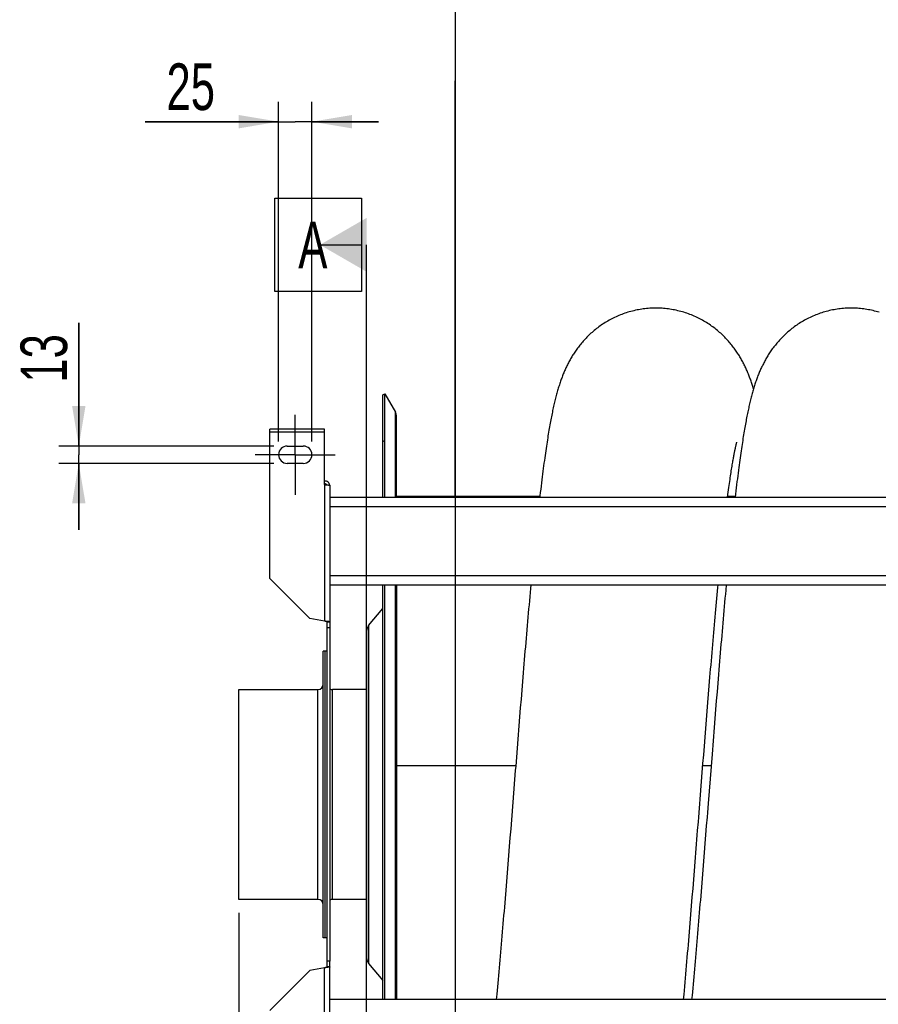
# Model space of a CAD drawing. Extents: x 0 to 420, y -27 to 297.
# Tile 4 of 17: x 110 to 174, y 92 to 166. Entities that reach past the tile are written whole.
import ezdxf

# ---------------------------------------------------------------- set-up
doc = ezdxf.new("R2010")
doc.units = 0
doc.header["$LTSCALE"] = 23.1
doc.linetypes.add('CENTER', pattern=[0.6, 0.375, -0.075, 0.075, -0.075])
doc.layers.get('0').update_dxf_attribs({"linetype": 'CONTINUOUS'})
for name, color, linetype in [('110528_DXF_CONTINUOUS_LINE', 7, 'CONTINUOUS'), ('110528_DXF_DIMENSION', 7, 'CONTINUOUS'), ('110534_DXF_AXIS', 7, 'CONTINUOUS'), ('110534_DXF_CONTINUOUS_LINE', 7, 'CONTINUOUS'), ('110592_DXF_CONTINUOUS_LINE', 7, 'CONTINUOUS'), ('110652_DXF_CONTINUOUS_LINE', 7, 'CONTINUOUS'), ('110802_DXF_CONTINUOUS_LINE', 7, 'CONTINUOUS'), ('112850_DXF_CONTINUOUS_LINE', 7, 'CONTINUOUS'), ('ASEM_85_125-10_DXF_DIMENSI', 7, 'CONTINUOUS'), ('HOSE_125_10_DXF_CONTINUOUS', 7, 'CONTINUOUS')]:
    doc.layers.add(name, color=color, linetype=linetype)
doc.styles.get("Standard").update_dxf_attribs({"font": 'txt', "width": 0.7})
doc.dimstyles.new('DIMSTYLE_4', dxfattribs={"dimtxt": 3.5, "dimasz": 3, "dimexe": 1.5, "dimexo": 1, "dimgap": 0.875, "dimtad": 1, "dimdec": 3, "dimlfac": 10, "dimtxsty": 'STANDARD', "dimblk": '_ARROW_FILLED', "dimblk1": '_ARROW_FILLED', "dimblk2": '_ARROW_FILLED', "dimcen": 0.09, "dimazin": 3, "dimtp": 0.2, "dimtm": 0.2, "dimtfac": 1, "dimtdec": 3, "dimtofl": 0, "dimtmove": 0, "dimatfit": 3, "dimtolj": 1})
doc.dimstyles.new('DIMSTYLE_5', dxfattribs={"dimtxt": 3.5, "dimasz": 3, "dimexe": 1.5, "dimexo": 1, "dimgap": 0.875, "dimtad": 1, "dimdec": 0, "dimlfac": 10, "dimtxsty": 'STANDARD', "dimblk": '_ARROW_FILLED', "dimblk1": '_ARROW_FILLED', "dimblk2": '_ARROW_FILLED', "dimcen": 0.09, "dimazin": 3, "dimtp": 1.2, "dimtm": 1.2, "dimtfac": 1, "dimtdec": 0, "dimtofl": 0, "dimtmove": 0, "dimatfit": 3, "dimtolj": 1})

# ---------------------------------------------------------------- blocks, each defined once
blk = doc.blocks.new('_ARROW_FILLED')
at = {"color": 0, "linetype": 'BYBLOCK'}
blk.add_solid([(0, 0), (-1, 0.167), (-1, -0.167)], dxfattribs=at)
blk = doc.blocks.new('*D5')
at = {"layer": 'ASEM_85_125-10_DXF_DIMENSI', "color": 2, "linetype": 'CONTINUOUS'}
for p, q in [((129.307, 134.132), (129.307, 159.625)), ((131.807, 134.132), (131.807, 159.625)), ((129.307, 158.125), (119.282, 158.125)), ((119.282, 158.125), (130.557, 158.125)), ((136.807, 158.125), (130.557, 158.125)), ((131.807, 158.125), (136.807, 158.125))]:
    blk.add_line(p, q, dxfattribs=at)
at = {"layer": 'ASEM_85_125-10_DXF_DIMENSI', "color": 2, "linetype": 'CONTINUOUS', "xscale": 3, "yscale": 3, "zscale": 3}
blk.add_blockref('_ARROW_FILLED', (129.307, 158.125), dxfattribs=at)
at = {"layer": 'ASEM_85_125-10_DXF_DIMENSI', "color": 2, "linetype": 'CONTINUOUS', "xscale": 3, "yscale": 3, "zscale": 3, "rotation": 180}
blk.add_blockref('_ARROW_FILLED', (131.807, 158.125), dxfattribs=at)
at = {"layer": 'ASEM_85_125-10_DXF_DIMENSI', "color": 2, "linetype": 'CONTINUOUS', "insert": (124.532, 162.5), "char_height": 3.5, "width": 7.875, "attachment_point": 3}
blk.add_mtext('25', dxfattribs=at)
blk = doc.blocks.new('*D6')
at = {"layer": 'ASEM_85_125-10_DXF_DIMENSI', "color": 2, "linetype": 'CONTINUOUS'}
for p, q in [((114.307, 133.782), (114.307, 143.037)), ((114.307, 143.037), (114.307, 133.132)), ((128.957, 133.782), (112.807, 133.782)), ((114.307, 127.482), (114.307, 133.132)), ((128.957, 132.482), (112.807, 132.482)), ((114.307, 132.482), (114.307, 127.482))]:
    blk.add_line(p, q, dxfattribs=at)
at = {"layer": 'ASEM_85_125-10_DXF_DIMENSI', "color": 2, "linetype": 'CONTINUOUS', "xscale": 3, "yscale": 3, "zscale": 3}
for p, rotation in [((114.307, 133.782), 270), ((114.307, 132.482), 90)]:
    blk.add_blockref('_ARROW_FILLED', p, dxfattribs=dict(at, rotation=rotation))
at = {"layer": 'ASEM_85_125-10_DXF_DIMENSI', "color": 2, "linetype": 'CONTINUOUS', "insert": (109.932, 138.537), "char_height": 3.5, "width": 6.75, "attachment_point": 1, "rotation": 90}
blk.add_mtext('13', dxfattribs=at)
blk = doc.blocks.new('*D7')
at = {"layer": 'ASEM_85_125-10_DXF_DIMENSI', "color": 2, "linetype": 'CONTINUOUS'}
for p, q in [((126.307, 98.757), (126.307, 38.146)), ((238.442, 98.167), (238.442, 38.146)), ((126.307, 39.646), (182.375, 39.646)), ((238.442, 39.646), (182.375, 39.646))]:
    blk.add_line(p, q, dxfattribs=at)
at = {"layer": 'ASEM_85_125-10_DXF_DIMENSI', "color": 2, "linetype": 'CONTINUOUS', "xscale": 3, "yscale": 3, "zscale": 3, "rotation": 180}
blk.add_blockref('_ARROW_FILLED', (126.307, 39.646), dxfattribs=at)
at = {"layer": 'ASEM_85_125-10_DXF_DIMENSI', "color": 2, "linetype": 'CONTINUOUS', "xscale": 3, "yscale": 3, "zscale": 3}
blk.add_blockref('_ARROW_FILLED', (238.442, 39.646), dxfattribs=at)
at = {"layer": 'ASEM_85_125-10_DXF_DIMENSI', "color": 2, "linetype": 'CONTINUOUS', "insert": (182.375, 44.021), "char_height": 3.5, "width": 13.125, "attachment_point": 2}
blk.add_mtext('1121', dxfattribs=at)

msp = doc.modelspace()

# ---------------------------------------------------------------- linework, layer by layer
at = {"layer": '110528_DXF_CONTINUOUS_LINE', "color": 7, "linetype": 'CONTINUOUS'}
for p, q in [((137.13911, 137.63202), (137.26901, 137.70702)), ((137.26901, 129.9542), (137.26901, 137.70702)), ((137.26901, 137.70702), (138.06805, 136.32304)), ((138.15513, 129.9542), (138.15513, 135.99804)), ((137.26901, 92.23202), (137.26901, 123.36286)), ((138.15513, 123.36286), (138.15513, 92.23202))]:
    msp.add_line(p, q, dxfattribs=at)
at = {"layer": '110528_DXF_CONTINUOUS_LINE', "color": 3, "linetype": 'CONTINUOUS'}
for p, q in [((137.13911, 129.9542), (137.13911, 137.63202)), ((137.13911, 92.23202), (137.13911, 123.36286)), ((136.05946, 120.31325), (137.13911, 121.59993)), ((135.90738, 119.89543), (135.90738, 95.3686)), ((136.05946, 94.95079), (137.13911, 93.66411))]:
    msp.add_line(p, q, dxfattribs=at)
at = {"layer": '110528_DXF_CONTINUOUS_LINE', "color": 9, "linetype": 'CONTINUOUS'}
for p, q in [((138.06805, 129.9542), (138.06805, 136.32304)), ((137.13911, 134.12045), (137.26901, 134.18667)), ((138.06805, 92.23202), (138.06805, 123.36286)), ((136.05946, 120.31325), (136.05946, 94.95079))]:
    msp.add_line(p, q, dxfattribs=at)
at = {"layer": '110528_DXF_CONTINUOUS_LINE', "color": 7, "linetype": 'CONTINUOUS'}
msp.add_arc((137.50513, 135.99804), 0.65, 0, 30, dxfattribs=at)
at = {"layer": '110528_DXF_CONTINUOUS_LINE', "color": 3, "linetype": 'CONTINUOUS'}
for centre, start, end in [((136.55738, 119.89544), 140, 180), ((136.55738, 95.3686), 180, 220)]:
    msp.add_arc(centre, 0.65, start, end, dxfattribs=at)
at = {"layer": '110528_DXF_DIMENSION', "color": 2, "linetype": 'CONTINUOUS'}
for p, q in [((129.03238, 145.38144), (129.03238, 152.38144)), ((129.03238, 152.38144), (135.53238, 152.38144)), ((135.53238, 152.38144), (135.53238, 145.38144)), ((132.40738, 148.88144), (135.53238, 148.88144)), ((135.90738, 66.38259), (135.90738, 148.88144)), ((135.53238, 145.38144), (129.03238, 145.38144))]:
    msp.add_line(p, q, dxfattribs=at)
msp.add_solid([(135.90738, 150.90217), (135.90738, 146.86072), (132.40738, 148.88144)], dxfattribs=at)
at = {"layer": '110534_DXF_AXIS', "color": 7, "linetype": 'CENTER'}
for q in [(130.55738, 136.13203), (127.55737, 133.13202), (130.55738, 130.13201), (133.55739, 133.13202)]:
    msp.add_line((130.55738, 133.13202), q, dxfattribs=at)
at = {"layer": '110534_DXF_CONTINUOUS_LINE', "color": 3, "linetype": 'CONTINUOUS'}
for p, q in [((128.65738, 123.83733), (128.65738, 135.05868)), ((132.75738, 135.05867), (128.65738, 135.05867)), ((132.75738, 130.88427), (132.75738, 135.05868)), ((129.95738, 133.78202), (131.15738, 133.78202)), ((131.15738, 132.48202), (129.95738, 132.48202)), ((133.15738, 130.82406), (133.15738, 95.13202)), ((128.65738, 123.83733), (131.65738, 120.83733)), ((132.75738, 120.64337), (131.65738, 120.83733)), ((132.75738, 94.62067), (131.65738, 94.42671)), ((133.15738, 84.43997), (133.15738, 95.13202)), ((128.65738, 91.42671), (131.65738, 94.42671))]:
    msp.add_line(p, q, dxfattribs=at)
at = {"layer": '110534_DXF_CONTINUOUS_LINE', "color": 9, "linetype": 'CONTINUOUS'}
for p, q in [((128.65738, 134.85867), (132.75738, 134.85867)), ((132.75738, 130.88427), (132.75738, 120.64337)), ((132.75738, 84.37977), (132.75738, 94.62067))]:
    msp.add_line(p, q, dxfattribs=at)
at = {"layer": '110534_DXF_CONTINUOUS_LINE', "color": 7, "linetype": 'CONTINUOUS'}
for p, q in [((132.95738, 95.13202), (132.95738, 120.57034)), ((133.15738, 120.57034), (132.95738, 120.57034)), ((133.15738, 120.13202), (132.95738, 120.13202)), ((132.95738, 94.6937), (132.95738, 95.13202)), ((133.15738, 95.13202), (132.95738, 95.13202)), ((133.15738, 94.6937), (132.95738, 94.6937))]:
    msp.add_line(p, q, dxfattribs=at)
at = {"layer": '110534_DXF_CONTINUOUS_LINE', "color": 3, "linetype": 'CONTINUOUS'}
for centre, radius, start, end in [((129.95738, 133.13202), 0.65, 90, 270), ((131.15738, 133.13202), 0.65, 270, 90), ((132.76594, 130.76668), 0.39145, 9.3446493, 10.1091505)]:
    msp.add_arc(centre, radius, start, end, dxfattribs=at)
for points, knots in [([(133.15131, 130.83539), (133.14326, 130.88053), (133.11078, 130.96886), (133.01954, 131.07608), (132.89693, 131.14609), (132.80368, 131.16226), (132.75738, 131.16226)], [0, 0, 0, 0, 0.24875061, 0.49833507, 0.74886161, 1, 1, 1, 1]), ([(132.75738, 130.88427), (132.80842, 130.87938), (132.88257, 130.87229), (132.97678, 130.86219), (133.03681, 130.85481), (133.08557, 130.84783), (133.1233, 130.84026), (133.14457, 130.83469), (133.15738, 130.82765), (133.15738, 130.82406)], [0, 0, 0, 0, 0.37771184, 0.54853637, 0.69852876, 0.82207755, 0.91471109, 0.97358369, 1, 1, 1, 1]), ([(133.15738, 120.57034), (133.15738, 120.57432), (133.14548, 120.58306), (133.12318, 120.58996), (133.08578, 120.59914), (133.014, 120.61158), (132.90278, 120.62651), (132.80843, 120.63743), (132.75738, 120.64337)], [0, 0, 0, 0, 0.0290834, 0.08885385, 0.18164624, 0.30490852, 0.62429132, 1, 1, 1, 1]), ([(133.15738, 94.6937), (133.15738, 94.68972), (133.14548, 94.68097), (133.12318, 94.67408), (133.08578, 94.6649), (133.014, 94.65245), (132.90278, 94.63753), (132.80843, 94.6266), (132.75738, 94.62067)], [0, 0, 0, 0, 0.0290834, 0.08885385, 0.18164624, 0.30490852, 0.62429132, 1, 1, 1, 1])]:
    msp.add_open_spline(points, degree=3, knots=knots, dxfattribs=at)
at = {"layer": '110534_DXF_CONTINUOUS_LINE', "color": 7, "linetype": 'CONTINUOUS'}
for points, knots in [([(132.75738, 130.96449), (132.79156, 130.96449), (132.86095, 130.94662), (132.9122, 130.89643), (132.92963, 130.86722)], [0, 0, 0, 0, 0.50119096, 1, 1, 1, 1]), ([(132.95738, 120.57034), (132.95738, 120.57826), (132.93437, 120.59535), (132.89336, 120.609), (132.83006, 120.62672), (132.78293, 120.63743), (132.75738, 120.64337)], [0, 0, 0, 0, 0.1095964, 0.32647794, 0.63723776, 1, 1, 1, 1]), ([(132.95738, 94.6937), (132.95738, 94.68577), (132.93437, 94.66869), (132.89336, 94.65504), (132.83006, 94.63732), (132.78293, 94.62661), (132.75738, 94.62067)], [0, 0, 0, 0, 0.1095964, 0.32647794, 0.63723776, 1, 1, 1, 1])]:
    msp.add_open_spline(points, degree=3, knots=knots, dxfattribs=at)
at = {"layer": '110592_DXF_CONTINUOUS_LINE', "color": 7, "linetype": 'CONTINUOUS'}
for p, q in [((148.91151, 129.99702), (138.15513, 129.99702)), ((163.57818, 129.99702), (163.01479, 129.99702))]:
    msp.add_line(p, q, dxfattribs=at)
at = {"layer": '110652_DXF_CONTINUOUS_LINE', "color": 3, "linetype": 'CONTINUOUS'}
for p, q in [((138.15513, 109.81421), (147.10281, 109.81421)), ((161.14682, 109.81421), (161.76948, 109.81421))]:
    msp.add_line(p, q, dxfattribs=at)
at = {"layer": '110652_DXF_CONTINUOUS_LINE', "color": 9, "linetype": 'CONTINUOUS'}
for p, q in [((138.15513, 109.81421), (147.10281, 109.81421)), ((161.14682, 109.81421), (161.76948, 109.81421))]:
    msp.add_line(p, q, dxfattribs=at)
at = {"layer": '110802_DXF_CONTINUOUS_LINE', "color": 7, "linetype": 'CONTINUOUS'}
for p, q in [((133.15738, 129.9542), (225.35738, 129.9542)), ((133.15738, 123.36387), (225.35738, 123.36387)), ((133.15738, 123.36286), (225.35738, 123.36286)), ((225.35738, 92.23202), (133.15738, 92.23202))]:
    msp.add_line(p, q, dxfattribs=at)
at = {"layer": '110802_DXF_CONTINUOUS_LINE', "color": 9, "linetype": 'CONTINUOUS'}
for p, q in [((133.15738, 129.25432), (225.35738, 129.25432)), ((133.15738, 124.06399), (225.35738, 124.06399))]:
    msp.add_line(p, q, dxfattribs=at)
at = {"layer": '112850_DXF_CONTINUOUS_LINE', "color": 7, "linetype": 'CONTINUOUS'}
for p, q in [((132.65738, 96.88202), (132.65738, 118.38202)), ((132.80738, 118.38202), (132.65738, 118.38202)), ((132.95738, 118.38202), (132.80738, 118.38202)), ((132.80738, 96.88204), (132.80738, 118.38199)), ((132.80738, 96.88204), (132.80738, 118.38199)), ((126.30738, 99.75702), (126.30738, 115.50702)), ((126.30738, 115.50702), (132.25738, 115.50702)), ((135.90738, 115.50702), (133.35738, 115.50702)), ((132.25738, 99.75702), (126.30738, 99.75702)), ((135.90738, 99.75702), (133.35738, 99.75702)), ((132.80738, 96.88202), (132.65738, 96.88202)), ((132.95738, 96.88202), (132.80738, 96.88202))]:
    msp.add_line(p, q, dxfattribs=at)
at = {"layer": '112850_DXF_CONTINUOUS_LINE', "color": 9, "linetype": 'CONTINUOUS'}
for p, q in [((132.25738, 99.75702), (132.25738, 115.50702)), ((133.35738, 99.75702), (133.35738, 115.50702))]:
    msp.add_line(p, q, dxfattribs=at)
at = {"layer": '112850_DXF_CONTINUOUS_LINE', "color": 7, "linetype": 'CONTINUOUS'}
for centre, start, end in [((132.25738, 115.90702), 270, 360), ((133.35738, 115.90702), 240, 270), ((132.25738, 99.35702), 0, 90), ((133.35738, 99.35702), 90, 120)]:
    msp.add_arc(centre, 0.4, start, end, dxfattribs=at)
at = {"layer": 'HOSE_125_10_DXF_CONTINUOUS', "color": 4, "linetype": 'CONTINUOUS'}
for p, q in [((142.55513, 209.7641), (142.55513, -26.59752)), ((142.55513, 129.99702), (142.55513, 161.18573))]:
    msp.add_line(p, q, dxfattribs=at)
at = {"layer": 'HOSE_125_10_DXF_CONTINUOUS', "color": 7, "linetype": 'CONTINUOUS'}
for p, q in [((163.66591, 133.94941), (163.67684, 133.99141)), ((163.70008, 134.07497), (163.70203, 134.08137)), ((162.90144, 123.36286), (162.86459, 122.96115)), ((147.60921, 116.1164), (147.55525, 115.45744)), ((147.55525, 115.45744), (147.50134, 114.79528)), ((162.21164, 115.33149), (162.15777, 114.66907)), ((162.26557, 115.99089), (162.21164, 115.33149)), ((147.50134, 114.79528), (147.44749, 114.13028)), ((161.52565, 114.52427), (161.57805, 115.16287)), ((162.15777, 114.66907), (162.10396, 114.00393)), ((147.44749, 114.13028), (147.39369, 113.46281)), ((161.42067, 113.23339), (161.47319, 113.881)), ((161.47319, 113.881), (161.52565, 114.52427)), ((162.10396, 114.00393), (162.05021, 113.33645)), ((147.39369, 113.46281), (147.33996, 112.79322)), ((161.36807, 112.58182), (161.42067, 113.23339)), ((162.05021, 113.33645), (161.99651, 112.66698)), ((147.33996, 112.79322), (147.25945, 111.78561)), ((161.3154, 111.92663), (161.36807, 112.58182)), ((161.99651, 112.66698), (161.91609, 111.65991)), ((147.25945, 111.78561), (147.20583, 111.11219)), ((161.26267, 111.26817), (161.3154, 111.92663)), ((161.91609, 111.65991), (161.8358, 110.65046)), ((147.20583, 111.11219), (147.15225, 110.4378)), ((161.20988, 110.60679), (161.26267, 111.26817)), ((147.15225, 110.4378), (147.09873, 109.76276)), ((161.15703, 109.94282), (161.20988, 110.60679)), ((161.8358, 110.65046), (161.54223, 106.94486)), ((161.10412, 109.2766), (161.15703, 109.94282)), ((161.05114, 108.60848), (161.10412, 109.2766)), ((161.02463, 108.27382), (161.05114, 108.60848)), ((146.88507, 107.06366), (146.85843, 106.72724)), ((146.77858, 105.72049), (146.72543, 105.05186)), ((161.46239, 105.93802), (161.40925, 105.26908)), ((146.72543, 105.05186), (146.67235, 104.38564)), ((161.40925, 105.26908), (161.3562, 104.6025)), ((146.67235, 104.38564), (146.61933, 103.72216)), ((160.6522, 103.5757), (160.73219, 104.58128)), ((161.3562, 104.6025), (161.30323, 103.93861)), ((146.61933, 103.72216), (146.56636, 103.06175)), ((160.57211, 102.57297), (160.6522, 103.5757)), ((161.30323, 103.93861), (161.25034, 103.27773)), ((146.56636, 103.06175), (146.51346, 102.40475)), ((161.25034, 103.27773), (161.19749, 102.62013)), ((146.51346, 102.40475), (146.46061, 101.75149)), ((160.51866, 101.9066), (160.57211, 102.57297)), ((161.19749, 102.62013), (161.14468, 101.96606)), ((146.46061, 101.75149), (146.40783, 101.10229)), ((160.4116, 100.58035), (160.46516, 101.2423)), ((160.46516, 101.2423), (160.51866, 101.9066)), ((161.09189, 101.31583), (161.03916, 100.66969)), ((161.14468, 101.96606), (161.09189, 101.31583)), ((146.40783, 101.10229), (146.35511, 100.45751)), ((160.35798, 99.92099), (160.4116, 100.58035)), ((146.35511, 100.45751), (146.30246, 99.81748)), ((160.30428, 99.26451), (160.35798, 99.92099)), ((145.67719, 92.63541), (145.63932, 92.23202)), ((159.69948, 92.23202), (159.7349, 92.62102)), ((160.33566, 92.54778), (160.30599, 92.23202))]:
    msp.add_line(p, q, dxfattribs=at)
at = {"layer": 'HOSE_125_10_DXF_CONTINUOUS', "color": 9, "linetype": 'CONTINUOUS'}
for p, q in [((148.91151, 129.99702), (138.15513, 129.99702)), ((163.57818, 129.99702), (163.01479, 129.99702)), ((138.15513, 109.81421), (147.10281, 109.81421)), ((161.14682, 109.81421), (161.76948, 109.81421))]:
    msp.add_line(p, q, dxfattribs=at)
at = {"layer": 'HOSE_125_10_DXF_CONTINUOUS', "color": 7, "linetype": 'CONTINUOUS'}
for points in [[(157.61876, 144.13193), (157.51555, 144.13119), (157.39587, 144.12847), (157.27626, 144.12376), (157.15673, 144.11706), (157.03734, 144.10836), (156.91812, 144.09768), (156.79912, 144.08502), (156.68036, 144.07038), (156.5619, 144.05378), (156.44378, 144.03521), (156.32602, 144.01469), (156.20868, 143.99223), (156.09179, 143.96783), (155.97538, 143.94151), (155.85951, 143.91329), (155.7442, 143.88318), (155.6295, 143.85119), (155.51544, 143.81734), (155.40207, 143.78165), (155.28941, 143.74414), (155.17753, 143.70483), (155.06644, 143.66373), (154.95618, 143.62088), (154.84683, 143.57631), (154.73843, 143.53005), (154.63099, 143.48213), (154.5246, 143.43259), (154.41929, 143.38146), (154.31508, 143.32877), (154.21205, 143.27459), (154.11022, 143.21895), (154.0096, 143.16186), (153.9103, 143.10343), (153.81231, 143.04367), (153.71566, 142.98262), (153.62045, 142.92038), (153.52667, 142.85699), (153.43434, 142.79248), (153.34353, 142.72694), (153.25424, 142.66042), (153.16648, 142.59295), (153.08031, 142.52464), (152.99573, 142.45552), (152.91274, 142.38563), (152.83138, 142.31507), (152.75166, 142.24389), (152.67355, 142.17212), (152.59712, 142.09987), (152.52235, 142.02719), (152.44922, 141.9541), (152.37773, 141.88069), (152.3079, 141.80701), (152.23967, 141.73307), (152.173, 141.65889), (152.10787, 141.58449), (152.04425, 141.5099), (151.9821, 141.43513), (151.92136, 141.36018), (151.86204, 141.28509), (151.80418, 141.20999), (151.74773, 141.13487), (151.69269, 141.05977), (151.63913, 140.98488), (151.58704, 140.91024), (151.53636, 140.83585), (151.48709, 140.76178), (151.43926, 140.68815), (151.39278, 140.61489), (151.34746, 140.54177), (151.30327, 140.46883), (151.2602, 140.39606), (151.21805, 140.3232), (151.1768, 140.25024), (151.13643, 140.1772), (151.09681, 140.10386), (151.05789, 140.03016), (151.01968, 139.95613), (150.98213, 139.88168), (150.94517, 139.80671), (150.90883, 139.73127), (150.87317, 139.65551), (150.83816, 139.57941), (150.80379, 139.50294), (150.77011, 139.42627), (150.73713, 139.34943), (150.70479, 139.27235), (150.67307, 139.19501), (150.64199, 139.11748), (150.61149, 139.03965), (150.58144, 138.9612), (150.5518, 138.88209), (150.52258, 138.80229), (150.49365, 138.72147), (150.46496, 138.6395), (150.43653, 138.55641), (150.40836, 138.47214), (150.38037, 138.38651), (150.3526, 138.29957), (150.32515, 138.21168), (150.29804, 138.12285), (150.27121, 138.03296), (150.24471, 137.94213), (150.21852, 137.85039), (150.19262, 137.75761), (150.16699, 137.66376), (150.14161, 137.56879), (150.11645, 137.47264), (150.09153, 137.3753), (150.06682, 137.27673), (150.0423, 137.17689), (150.01797, 137.07572), (149.99381, 136.9732), (149.9698, 136.86927), (149.94593, 136.76384), (149.92218, 136.65686), (149.89855, 136.5483), (149.87503, 136.43813), (149.85161, 136.32635), (149.82828, 136.21287), (149.80501, 136.09756), (149.7818, 135.98042), (149.75863, 135.86136), (149.73545, 135.74009), (149.71225, 135.61655), (149.68902, 135.49071), (149.66575, 135.3624), (149.64242, 135.23155), (149.61903, 135.09812), (149.59556, 134.96195), (149.57201, 134.82303), (149.54837, 134.68126), (149.52458, 134.53633), (149.50066, 134.38817), (149.47659, 134.23673), (149.45235, 134.08174), (149.42792, 133.92311), (149.40331, 133.76077), (149.37848, 133.59443), (149.35343, 133.42402), (149.32816, 133.24945), (149.30262, 133.07038), (149.27681, 132.88663), (149.25073, 132.69819), (149.22439, 132.50497), (149.19777, 132.30686), (149.17088, 132.1038), (149.14373, 131.89582), (149.11632, 131.68282), (149.08864, 131.46474), (149.06074, 131.24176), (149.03261, 131.01378), (149.00425, 130.78075), (148.97568, 130.54293), (148.94689, 130.30007), (148.9179, 130.05233), (148.90656, 129.9542)], [(164.95194, 138.08033), (164.92936, 138.15533), (164.90397, 138.23788), (164.87824, 138.31981), (164.85214, 138.40114), (164.82567, 138.48187), (164.79882, 138.56201), (164.77155, 138.64162), (164.74386, 138.72072), (164.71574, 138.79931), (164.68715, 138.87746), (164.65803, 138.95532), (164.62835, 139.03292), (164.59809, 139.11028), (164.56719, 139.18754), (164.53559, 139.26475), (164.5033, 139.34189), (164.47026, 139.41901), (164.43643, 139.4962), (164.40179, 139.57339), (164.36641, 139.65044), (164.33023, 139.72739), (164.29326, 139.80421), (164.25559, 139.88066), (164.21721, 139.95676), (164.1781, 140.03251), (164.1384, 140.10763), (164.09816, 140.18202), (164.05731, 140.25582), (164.01584, 140.32904), (163.97384, 140.40151), (163.93121, 140.47343), (163.88761, 140.54533), (163.84304, 140.61717), (163.79745, 140.68899), (163.75043, 140.76138), (163.70181, 140.83451), (163.65168, 140.90815), (163.59993, 140.98236), (163.54644, 141.05723), (163.49126, 141.13258), (163.4346, 141.20806), (163.37643, 141.28362), (163.31671, 141.35925), (163.25566, 141.43462), (163.19333, 141.50962), (163.12962, 141.58432), (163.06447, 141.65875), (162.99788, 141.73287), (162.92981, 141.80665), (162.86014, 141.88017), (162.78882, 141.95345), (162.71586, 142.02639), (162.64125, 142.09895), (162.56498, 142.17108), (162.48704, 142.24273), (162.40748, 142.31382), (162.32628, 142.38429), (162.24343, 142.4541), (162.15899, 142.52315), (162.07296, 142.59142), (161.98533, 142.65884), (161.89616, 142.72533), (161.80547, 142.79084), (161.71324, 142.85534), (161.61956, 142.91873), (161.52443, 142.98097), (161.42786, 143.04202), (161.32994, 143.10181), (161.23069, 143.16028), (161.1301, 143.2174), (161.02828, 143.2731), (160.92524, 143.32735), (160.82099, 143.38011), (160.71564, 143.43132), (160.6092, 143.48093), (160.5017, 143.52894), (160.39323, 143.57528), (160.28381, 143.61992), (160.17347, 143.66286), (160.06229, 143.70403), (159.95031, 143.74341), (159.83755, 143.781), (159.7241, 143.81675), (159.60998, 143.85065), (159.49521, 143.8827), (159.37985, 143.91285), (159.26394, 143.94111), (159.1475, 143.96747), (159.03058, 143.9919), (158.91321, 144.01439), (158.79544, 144.03495), (158.6773, 144.05354), (158.55882, 144.07018), (158.44005, 144.08484), (158.32103, 144.09753), (158.20179, 144.10824), (158.08236, 144.11696), (157.9628, 144.12369), (157.84314, 144.12843), (157.72341, 144.13117), (157.61876, 144.13193)], [(172.28535, 144.13183), (172.18224, 144.13109), (172.06268, 144.12837), (171.94319, 144.12367), (171.82379, 144.11698), (171.70453, 144.10831), (171.58546, 144.09766), (171.4666, 144.08503), (171.34799, 144.07042), (171.22967, 144.05386), (171.11169, 144.03534), (170.99406, 144.01486), (170.87685, 143.99245), (170.76007, 143.96811), (170.64377, 143.94185), (170.528, 143.91369), (170.41279, 143.88364), (170.29818, 143.85172), (170.18421, 143.81793), (170.07091, 143.78231), (169.95833, 143.74487), (169.84652, 143.70563), (169.73552, 143.66461), (169.62534, 143.62185), (169.51607, 143.57736), (169.40774, 143.53119), (169.30036, 143.48335), (169.19402, 143.43388), (169.08873, 143.38283), (168.98452, 143.3302), (168.88148, 143.27608), (168.77962, 143.22048), (168.67896, 143.16344), (168.5796, 143.10503), (168.48155, 143.04529), (168.38481, 142.98425), (168.28952, 142.92202), (168.19568, 142.85864), (168.10329, 142.79415), (168.01246, 142.72865), (167.92317, 142.66219), (167.83544, 142.59481), (167.74931, 142.52658), (167.6648, 142.45757), (167.58187, 142.38781), (167.50059, 142.31739), (167.42095, 142.24635), (167.34293, 142.17473), (167.26657, 142.10263), (167.19185, 142.03008), (167.11876, 141.95711), (167.04729, 141.8838), (166.97744, 141.81018), (166.90917, 141.73628), (166.84248, 141.66216), (166.77736, 141.58786), (166.71378, 141.51341), (166.65172, 141.43885), (166.59117, 141.36422), (166.53209, 141.28954), (166.47446, 141.21485), (166.41825, 141.14017), (166.36344, 141.06553), (166.31, 140.99093), (166.25788, 140.91641), (166.20708, 140.84197), (166.15755, 140.76766), (166.10929, 140.69348), (166.06226, 140.61946), (166.01642, 140.54561), (165.97178, 140.47198), (165.92828, 140.39855), (165.88584, 140.32524), (165.84444, 140.25205), (165.80404, 140.17898), (165.76456, 140.10592), (165.72596, 140.03287), (165.68823, 139.95982), (165.65129, 139.88667), (165.61511, 139.81341), (165.57969, 139.74004), (165.54494, 139.66645), (165.51086, 139.59262), (165.47742, 139.51854), (165.44454, 139.44406), (165.4122, 139.36915), (165.38039, 139.29378), (165.34903, 139.21782), (165.31811, 139.14121), (165.28762, 139.06395), (165.25752, 138.98593), (165.22776, 138.90705), (165.19836, 138.82733), (165.16932, 138.7468), (165.14063, 138.6654), (165.11227, 138.58311), (165.08429, 138.50007), (165.05668, 138.41625), (165.02941, 138.33159), (165.0025, 138.24619), (164.97596, 138.16002), (164.94974, 138.07303), (164.92386, 137.98526), (164.8983, 137.89668), (164.87305, 137.80724), (164.84809, 137.71694), (164.8234, 137.62574), (164.79898, 137.53359), (164.77482, 137.44054), (164.75092, 137.34657), (164.72726, 137.25163), (164.70382, 137.1557), (164.68061, 137.05881), (164.6576, 136.96086), (164.63473, 136.86162), (164.61198, 136.76102), (164.58935, 136.65905), (164.5668, 136.55555), (164.54433, 136.45047), (164.52192, 136.34377), (164.49956, 136.23536), (164.47724, 136.12519), (164.45494, 136.01322), (164.43265, 135.89925), (164.41034, 135.78325), (164.38801, 135.66516), (164.36563, 135.5448), (164.3432, 135.4221), (164.32071, 135.29704), (164.29815, 135.16951), (164.27553, 135.03948), (164.25283, 134.90689), (164.23003, 134.77159), (164.20713, 134.63354), (164.18413, 134.49267), (164.161, 134.34883), (164.13775, 134.20195), (164.11438, 134.052), (164.09086, 133.89886), (164.06723, 133.74258), (164.04345, 133.58302), (164.01947, 133.41974), (163.99529, 133.2527), (163.97091, 133.08181), (163.94627, 132.90665), (163.92139, 132.72714), (163.89625, 132.5432), (163.87079, 132.3543), (163.84499, 132.16028), (163.81888, 131.96111), (163.79242, 131.75647), (163.76557, 131.54595), (163.73838, 131.32974), (163.71092, 131.10843), (163.68318, 130.88191), (163.65517, 130.65012), (163.62699, 130.41385), (163.59864, 130.17305), (163.5732, 129.9542)], [(174.38064, 143.81972), (174.26706, 143.85329), (174.15283, 143.88501), (174.03801, 143.91488), (173.92263, 143.94286), (173.80673, 143.96896), (173.69034, 143.99316), (173.57352, 144.01544), (173.45628, 144.03579), (173.33869, 144.05421), (173.22076, 144.07068), (173.10254, 144.08521), (172.98408, 144.09777), (172.86541, 144.10838), (172.74655, 144.11701), (172.62757, 144.12367), (172.5085, 144.12836), (172.38937, 144.13107), (172.28534, 144.13183)], [(163.0093, 129.9542), (163.03544, 130.15672), (163.05812, 130.32971), (163.08048, 130.49797), (163.10253, 130.66152), (163.12427, 130.82046), (163.14563, 130.97446), (163.16659, 131.12346), (163.18718, 131.26768), (163.20741, 131.40726), (163.22726, 131.54228), (163.24674, 131.67281), (163.26585, 131.79901), (163.28461, 131.92096), (163.30299, 132.03873), (163.32101, 132.1524), (163.33865, 132.26205), (163.35592, 132.36773), (163.37283, 132.46955), (163.38937, 132.56765), (163.40554, 132.66201), (163.4213, 132.75252), (163.43664, 132.83927), (163.45156, 132.92232), (163.46602, 133.00155), (163.48001, 133.07695), (163.49354, 133.1487), (163.50662, 133.21699), (163.51925, 133.28187), (163.53144, 133.34344), (163.54321, 133.40201), (163.5546, 133.45769), (163.56556, 133.5105), (163.57614, 133.56057), (163.58631, 133.60798), (163.59608, 133.65277), (163.60545, 133.69504), (163.61442, 133.73483), (163.62298, 133.7722), (163.63115, 133.80725), (163.63892, 133.84004), (163.64629, 133.8706), (163.65324, 133.89898), (163.65979, 133.92525), (163.66591, 133.94941)], [(163.67684, 133.99141), (163.68593, 134.0252), (163.68975, 134.03903), (163.69309, 134.05089), (163.69593, 134.06081), (163.69826, 134.06882), (163.70008, 134.07497)], [(148.23476, 123.36286), (148.2091, 123.0834), (148.18156, 122.7814), (148.15404, 122.47764), (148.12654, 122.17215), (148.09906, 121.86494), (148.0716, 121.55608), (148.04415, 121.24568), (148.01673, 120.93379), (147.98934, 120.62044), (147.96199, 120.3058), (147.93467, 119.98992), (147.90739, 119.67283), (147.88013, 119.35461), (147.85292, 119.03534), (147.82574, 118.71502), (147.79858, 118.39364), (147.77146, 118.07124), (147.74437, 117.74787), (147.7173, 117.42349), (147.69025, 117.09813), (147.66322, 116.77184), (147.60921, 116.1164)], [(161.57805, 115.16287), (161.63036, 115.79645), (161.65649, 116.11129), (161.68261, 116.42478), (161.7087, 116.73688), (161.73479, 117.04759), (161.76086, 117.35687), (161.78691, 117.66468), (161.81295, 117.97099), (161.83897, 118.2758), (161.86499, 118.57903), (161.89099, 118.88062), (161.91697, 119.18054), (161.94293, 119.47874), (161.96886, 119.77505), (161.99476, 120.06944), (162.02063, 120.36186), (162.04646, 120.65219), (162.07225, 120.94037), (162.09801, 121.22639), (162.12372, 121.51016), (162.14938, 121.7916), (162.175, 122.07073), (162.20057, 122.34758), (162.22611, 122.62212), (162.25161, 122.89433), (162.27707, 123.16426), (162.29594, 123.36286)], [(162.86459, 122.96115), (162.83709, 122.65872), (162.80962, 122.35473), (162.78218, 122.04916), (162.75477, 121.74203), (162.72739, 121.4334), (162.70004, 121.12327), (162.67271, 120.81167), (162.64541, 120.49866), (162.61813, 120.18425), (162.59087, 119.86849), (162.56363, 119.55143), (162.53642, 119.23313), (162.50924, 118.91362), (162.48207, 118.59295), (162.45493, 118.27116), (162.42782, 117.94832), (162.40073, 117.62445), (162.37365, 117.29958), (162.3466, 116.97375), (162.31957, 116.64702), (162.26557, 115.99089)], [(147.09873, 109.76276), (147.07198, 109.42511), (146.88507, 107.06366)], [(160.81208, 105.58859), (160.83869, 105.92455), (161.02463, 108.27382)], [(146.85843, 106.72724), (146.80518, 106.05561), (146.77858, 105.72049)], [(161.54223, 106.94486), (161.48899, 106.27323), (161.46239, 105.93802)], [(160.73219, 104.58128), (160.75883, 104.91691), (160.81208, 105.58859)], [(161.03916, 100.66969), (160.98649, 100.02808), (160.96018, 99.70908), (160.93388, 99.39136), (160.90759, 99.07496), (160.88132, 98.7599), (160.85508, 98.44628), (160.82885, 98.13412), (160.80264, 97.82347), (160.77645, 97.51442), (160.75029, 97.20699), (160.72414, 96.90124), (160.69803, 96.59724), (160.67194, 96.29506), (160.64589, 95.99471), (160.61986, 95.69627), (160.59387, 95.39981), (160.56791, 95.10532), (160.54199, 94.81284), (160.5161, 94.52243), (160.49024, 94.23409), (160.46441, 93.94779), (160.43861, 93.66356), (160.41283, 93.38144), (160.38708, 93.10142), (160.36136, 92.82352), (160.33566, 92.54778)], [(146.30246, 99.81748), (146.24987, 99.18251), (146.2236, 98.86703), (146.19735, 98.55293), (146.17112, 98.24027), (146.1449, 97.92908), (146.11869, 97.6194), (146.0925, 97.31124), (146.06633, 97.00467), (146.04018, 96.69974), (146.01405, 96.39647), (145.98793, 96.09493), (145.96184, 95.79522), (145.93577, 95.49737), (145.90973, 95.20143), (145.88373, 94.90752), (145.85777, 94.61571), (145.83184, 94.326), (145.80595, 94.03851), (145.78011, 93.75328), (145.75431, 93.47034), (145.72856, 93.18968), (145.70285, 92.91137), (145.67719, 92.63541)], [(159.7349, 92.62102), (159.76227, 92.92416), (159.78962, 93.22885), (159.81694, 93.53507), (159.84424, 93.84279), (159.8715, 94.15195), (159.89874, 94.46254), (159.92594, 94.77449), (159.95312, 95.08778), (159.98028, 95.40238), (160.00741, 95.71824), (160.03451, 96.03533), (160.06159, 96.3536), (160.08865, 96.67301), (160.11568, 96.99351), (160.14269, 97.31509), (160.16968, 97.63768), (160.19665, 97.96126), (160.22359, 98.28577), (160.2505, 98.61118), (160.30428, 99.26451)]]:
    msp.add_lwpolyline(points, dxfattribs=at)

# ---------------------------------------------------------------- texts
at = {"layer": '110528_DXF_DIMENSION', "color": 2, "linetype": 'CONTINUOUS', "insert": (130.78238, 150.63144), "char_height": 3.5, "width": 4.5, "attachment_point": 1}
msp.add_mtext('A', dxfattribs=at)

# ---------------------------------------------------------------- dimensions: what is measured, and where the dimension line sits
at = {"layer": 'ASEM_85_125-10_DXF_DIMENSI', "color": 2, "linetype": 'CONTINUOUS'}
for base, p1, p2, dimstyle, picture, middle in [((131.80738, 158.12486), (129.30738, 133.13202), (131.80738, 133.13202), 'DIMSTYLE_4', '*D5', (121.4065, 158.12486)), ((238.44238, 39.64591), (126.30738, 99.75702), (238.44238, 99.16702), 'DIMSTYLE_5', '*D7', (181.87488, 39.64591))]:
    dim = msp.add_linear_dim(base=base, p1=p1, p2=p2, dimstyle=dimstyle, dxfattribs=at)
    dim.commit()
    dim.dimension.update_dxf_attribs({"geometry": picture, "text_midpoint": middle, "dimtype": 160})
dim = msp.add_linear_dim(base=(114.30738, 132.48202), p1=(129.95738, 133.78202), p2=(129.95738, 132.48202), angle=270, dimstyle='DIMSTYLE_4', dxfattribs=at)
dim.commit()
dim.dimension.update_dxf_attribs({"geometry": '*D6', "text_midpoint": (114.30738, 140.28722), "dimtype": 160})

doc.saveas('drawing.dxf')
